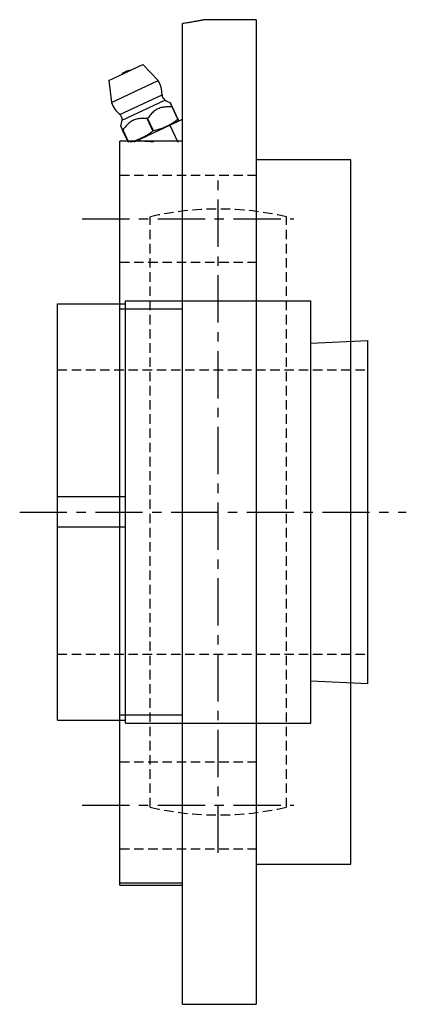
# Model space of a CAD drawing. Extents: x -140 to 296, y -140 to 296.
# Tile 15 of 15: x 194 to 296, y -130 to 130. Entities that reach past the tile are written whole.
import ezdxf

# ---------------------------------------------------------------- set-up
doc = ezdxf.new("R2010")
doc.units = 0
doc.header["$LTSCALE"] = 10
doc.linetypes.add('CENTER', pattern=[2, 1.25, -0.25, 0.25, -0.25])
doc.linetypes.add('HIDDEN', pattern=[0.375, 0.25, -0.125])
doc.layers.get('0').update_dxf_attribs({"linetype": 'CONTINUOUS'})
doc.layers.add('CENTER', color=1, linetype='CENTER')
doc.layers.add('HIDDEN', color=3, linetype='HIDDEN')

msp = doc.modelspace()

# ---------------------------------------------------------------- linework, layer by layer
for p, q in [((256.3, 130), (242.8, 130)), ((236.8, -130), (236.8, 128.98)), ((256.3, 130), (256.3, -130)), ((217.4, 113.98), (226.37, 118.17)), ((222.35, 116.29), (226.37, 118.17)), ((230.4, 113.9), (226.37, 118.17)), ((221.42, 115.86), (221.52, 115.9)), ((221.74, 116.24), (221.86, 116.29)), ((221.86, 116.29), (221.74, 116.24)), ((221.89, 116.07), (221.98, 116.12)), ((222.17, 116.2), (222.26, 116.25)), ((217.4, 113.98), (218.09, 108.15)), ((218.09, 108.15), (230.4, 113.9)), ((230.17, 113.79), (230.4, 113.9)), ((220.26, 104.98), (231.43, 110.2)), ((231.2, 110.09), (231.43, 110.2)), ((220.86, 103.5), (232.19, 108.79)), ((231.95, 108.68), (232.19, 108.79)), ((235.58, 103.75), (234.07, 106.96)), ((234.12, 106.98), (235.62, 103.77)), ((224.7, 98.05), (233.49, 102.15)), ((227.52, 103.9), (227.61, 103.94)), ((229.03, 100.69), (227.52, 103.9)), ((227.61, 103.94), (229.1, 100.72)), ((233.49, 102.15), (236.8, 103.69)), ((233.49, 102.15), (235.58, 97.68)), ((234.97, 102.84), (234.97, 102.84)), ((234.97, 102.84), (234.97, 102.84)), ((222.46, 97.75), (221.01, 100.86)), ((221.05, 100.88), (222.54, 97.66)), ((236.8, 97.93), (220.3, 97.93)), ((220.3, -98.5), (220.3, 97.93)), ((224.09, 97.77), (224.7, 98.05)), ((281.3, 93), (256.3, 93)), ((281.3, -93), (281.3, 93)), ((203.8, 55), (221.8, 55)), ((203.8, -55), (203.8, 55)), ((221.8, -55.75), (221.8, 55.75)), ((221.8, 55.75), (270.8, 55.75)), ((270.8, -55.75), (270.8, 55.75)), ((220.3, 53.63), (236.8, 53.63)), ((270.8, 44.62), (285.8, 45.25)), ((285.8, -45.25), (285.8, 45.25)), ((221.8, 4), (203.8, 4)), ((221.8, -4), (203.8, -4)), ((270.8, -44.62), (285.8, -45.25)), ((236.8, -53.63), (220.3, -53.63)), ((203.8, -55), (221.8, -55)), ((221.8, -55.75), (270.8, -55.75)), ((256.3, -93), (281.3, -93)), ((220.3, -97.93), (236.8, -97.93)), ((220.3, -98.5), (236.8, -98.5)), ((236.8, -130), (256.3, -130))]:
    msp.add_line(p, q)
for points in [[(242.8, 130), (242.8, 130), (242.78, 130), (242.76, 129.99), (242.72, 129.99), (242.68, 129.98), (242.62, 129.97), (242.56, 129.95), (242.49, 129.94), (242.4, 129.92), (242.31, 129.91), (242.2, 129.89), (242.09, 129.86), (241.96, 129.84), (241.82, 129.82), (241.68, 129.79), (241.52, 129.76), (241.35, 129.73), (241.18, 129.7), (240.99, 129.66), (240.79, 129.63), (240.59, 129.59), (240.37, 129.55), (240.14, 129.52), (239.91, 129.48), (239.67, 129.43), (239.42, 129.39), (239.16, 129.35), (238.89, 129.3), (238.61, 129.26), (238.33, 129.21), (238.03, 129.17), (237.74, 129.12), (237.43, 129.07), (237.12, 129.03), (236.8, 128.98)], [(234.07, 106.96), (233.74, 106.97), (233.42, 106.98), (233.09, 106.98), (232.77, 106.97), (232.44, 106.96), (232.13, 106.93), (231.82, 106.89), (231.51, 106.84), (231.21, 106.77), (230.92, 106.69), (230.64, 106.59), (230.36, 106.47), (230.1, 106.34), (229.84, 106.18), (229.59, 106.01), (229.34, 105.83), (229.11, 105.63), (228.88, 105.42), (228.65, 105.19), (228.44, 104.95), (228.22, 104.71), (228.02, 104.46), (227.81, 104.2), (227.61, 103.94)], [(234.12, 106.98), (234.06, 107.12), (234, 107.25), (233.94, 107.37), (233.88, 107.49), (233.83, 107.6), (233.78, 107.7), (233.74, 107.79), (233.71, 107.87), (233.68, 107.92), (233.66, 107.97), (233.65, 107.99), (233.64, 108), (233.65, 107.99), (233.66, 107.97), (233.68, 107.92), (233.71, 107.87), (233.74, 107.79), (233.78, 107.7), (233.83, 107.6), (233.88, 107.49), (233.94, 107.37), (234, 107.25), (234.06, 107.12), (234.12, 106.98)], [(221.01, 100.86), (220.94, 101), (220.88, 101.13), (220.82, 101.26), (220.77, 101.37), (220.72, 101.49), (220.67, 101.59), (220.63, 101.67), (220.59, 101.75), (220.57, 101.81), (220.55, 101.85), (220.53, 101.88), (220.53, 101.89), (220.53, 101.88), (220.55, 101.85), (220.57, 101.81), (220.59, 101.75), (220.63, 101.67), (220.67, 101.59), (220.72, 101.49), (220.77, 101.37), (220.82, 101.26), (220.88, 101.13), (220.94, 101), (221.01, 100.86)], [(227.52, 103.9), (227.19, 103.91), (226.86, 103.92), (226.53, 103.92), (226.21, 103.91), (225.89, 103.9), (225.57, 103.87), (225.26, 103.84), (224.96, 103.78), (224.66, 103.72), (224.36, 103.63), (224.08, 103.53), (223.81, 103.41), (223.54, 103.28), (223.28, 103.13), (223.03, 102.96), (222.79, 102.77), (222.55, 102.57), (222.32, 102.36), (222.1, 102.13), (221.88, 101.89), (221.67, 101.65), (221.46, 101.4), (221.25, 101.14), (221.05, 100.88)], [(229.1, 100.72), (229.4, 100.76), (229.7, 100.82), (229.99, 100.89), (230.29, 100.96), (230.58, 101.05), (230.88, 101.15), (231.16, 101.25), (231.45, 101.36), (231.73, 101.48), (232, 101.59), (232.27, 101.71), (232.53, 101.83), (232.79, 101.95), (233.05, 102.08), (233.32, 102.22), (233.58, 102.36), (233.85, 102.51), (234.11, 102.66), (234.38, 102.82), (234.63, 102.99), (234.88, 103.17), (235.13, 103.35), (235.36, 103.55), (235.58, 103.75)], [(235.62, 103.77), (235.66, 103.68), (235.69, 103.62), (235.72, 103.56), (235.74, 103.51), (235.76, 103.47), (235.77, 103.43), (235.79, 103.41), (235.79, 103.39), (235.8, 103.38), (235.8, 103.37), (235.81, 103.36), (235.81, 103.36), (235.81, 103.36), (235.8, 103.37), (235.8, 103.38), (235.79, 103.39), (235.79, 103.41), (235.77, 103.43), (235.76, 103.47), (235.74, 103.51), (235.72, 103.56), (235.69, 103.62), (235.66, 103.68), (235.62, 103.77)], [(223.04, 97.74), (223.32, 97.8), (223.6, 97.87), (223.87, 97.94), (224.15, 98.03), (224.42, 98.12), (224.68, 98.22), (224.95, 98.32), (225.21, 98.43), (225.46, 98.54), (225.71, 98.65), (225.95, 98.76), (226.19, 98.87), (226.43, 98.99), (226.68, 99.12), (226.93, 99.25), (227.18, 99.38), (227.42, 99.52), (227.67, 99.67), (227.91, 99.82), (228.15, 99.98), (228.38, 100.15), (228.6, 100.32), (228.82, 100.5), (229.03, 100.69)], [(229.24, 97.74), (229.03, 97.75), (228.82, 97.76), (228.61, 97.77), (228.4, 97.78), (228.2, 97.8), (228, 97.81), (227.79, 97.82), (227.6, 97.83), (227.4, 97.85), (227.2, 97.86), (227.01, 97.87), (226.82, 97.89), (226.63, 97.9), (226.44, 97.91), (226.25, 97.93), (226.07, 97.94), (225.89, 97.95), (225.71, 97.97), (225.54, 97.98), (225.36, 98), (225.19, 98.01), (225.03, 98.02), (224.86, 98.04), (224.7, 98.05)]]:
    msp.add_lwpolyline(points)
for centre, radius, start, end in [((223.13, 113.27), 3.27, 115.0223, 135.6591), ((223.13, 113.27), 3.27, 113.9463, 115.0223), ((223.24, 113.32), 3.27, 115.0223, 116.0982), ((223.24, 113.32), 3.27, 94.3854, 115.0223), ((224.63, 110.29), 6.8, 359.2217, 31.967), ((233.08, 110.18), 1.65, 179.2217, 237.1587), ((224.56, 110.26), 6.8, 198.0775, 230.8228), ((238.81, 119.25), 12.37, 237.6757, 245.3414), ((219.22, 103.71), 1.65, 352.8858, 50.8228), ((208.59, 105.14), 12.37, 344.7323, 352.3688), ((233.22, 106.57), 4.12, 295.0223, 308.814), ((233.22, 106.57), 4.12, 295, 295.0223)]:
    msp.add_arc(centre, radius, start, end)
at = {"layer": 'CENTER'}
for p, q in [((246.3, -90), (246.3, 90)), ((210.3, 77.43), (266.3, 77.43)), ((193.8, 0), (296, 0)), ((210.3, -77.43), (266.3, -77.43))]:
    msp.add_line(p, q, dxfattribs=at)
at = {"layer": 'HIDDEN'}
for p, q in [((220.3, 88.93), (256.3, 88.93)), ((228.3, -77.95), (228.3, 77.95)), ((264.3, -77.95), (264.3, 77.95)), ((220.3, 65.93), (256.3, 65.93)), ((203.8, 37.5), (285.8, 37.5)), ((203.8, -37.5), (285.8, -37.5)), ((220.3, -65.93), (256.3, -65.93)), ((220.3, -88.93), (256.3, -88.93))]:
    msp.add_line(p, q, dxfattribs=at)
for start, end in [(76.9971, 103.0029), (256.9971, 283.0029)]:
    msp.add_arc((246.3, 0), 80, start, end, dxfattribs=at)

doc.saveas('drawing.dxf')
